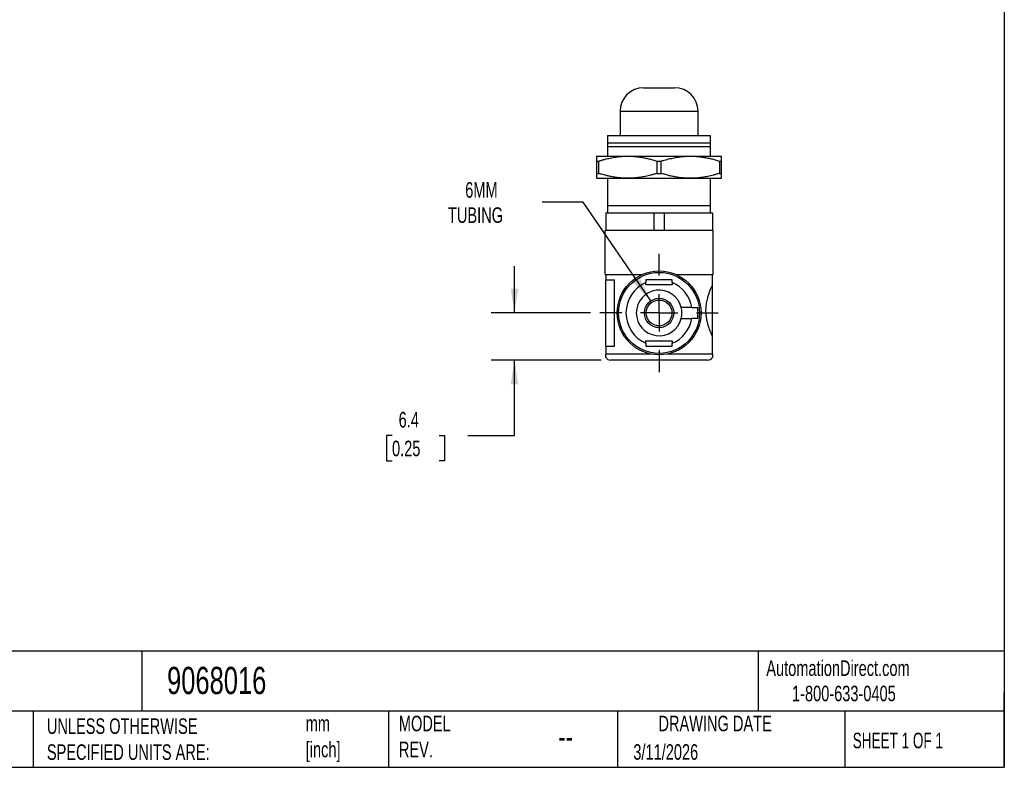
# Model space of a CAD drawing. Header units: millimetres. Extents: x 6 to 273, y 6 to 210.
# Tile 2 of 3: x 139 to 273, y 6 to 108. Entities that reach past the tile are written whole.
import ezdxf

# ---------------------------------------------------------------- set-up
doc = ezdxf.new("R2010")
doc.units = ezdxf.units.MM
doc.linetypes.add('SLD-Center', pattern=[19.05, 15.24, -1.27, 1.27, -1.27])
doc.linetypes.add('SLD-Solid', pattern=[0])
doc.layers.add('CENTER', color=40, linetype='SLD-Center')
doc.layers.add('DIMENSIONS', color=140, linetype='SLD-Solid', lineweight=25)
doc.layers.add('TEXT', color=140, linetype='SLD-Solid', lineweight=25)
doc.styles.add('SLDTEXTSTYLE0', font='TXT', dxfattribs={"width": 0.7})
doc.styles.add('SLDTEXTSTYLE1', font='TXT', dxfattribs={"width": 0.65})
doc.dimstyles.new('SLDDIMSTYLE2', dxfattribs={"dimtxt": 2.158008, "dimasz": 3.302, "dimexe": 0, "dimexo": 0.0625, "dimgap": 0.539502, "dimtad": 0, "dimtih": 1, "dimtoh": 1, "dimdec": 1, "dimrnd": 1e-09, "dimzin": 12, "dimdsep": 46, "dimtxsty": 'SLDTEXTSTYLE0', "dimsah": 1, "dimcen": 0.09, "dimadec": 0, "dimazin": 3, "dimtfac": 1, "dimtdec": 1, "dimtmove": 0, "dimatfit": 0, "dimfxl": 0, "dimfrac": 2, "dimtolj": 1, "dimtzin": 12, "dimarcsym": 0})
doc.dimstyles.new('SLDDIMSTYLE5', dxfattribs={"dimtxt": 2.158008, "dimasz": 3.302, "dimexe": 0, "dimexo": 0.0625, "dimgap": 0.539502, "dimtad": 0, "dimtih": 1, "dimtoh": 1, "dimdec": 1, "dimrnd": 1e-09, "dimzin": 12, "dimdsep": 46, "dimtxsty": 'SLDTEXTSTYLE0', "dimsah": 1, "dimcen": 0, "dimadec": 0, "dimazin": 3, "dimtfac": 1, "dimtdec": 1, "dimtofl": 0, "dimtmove": 0, "dimatfit": 3, "dimfxl": 0, "dimfrac": 2, "dimtolj": 1, "dimtzin": 12, "dimarcsym": 0})

# ---------------------------------------------------------------- blocks, each defined once
blk = doc.blocks.new('_D_5')
at = {"layer": 'DIMENSIONS'}
for p, q in [((206.45, 68.1), (206.45, 74.45)), ((216.8, 68.1), (203.28, 68.1)), ((218.24, 61.7), (203.28, 61.7)), ((206.45, 51.44), (206.45, 61.7)), ((189.8, 51.44), (189.07, 51.44)), ((189.07, 51.44), (189.07, 48.01)), ((196.21, 51.44), (196.94, 51.44)), ((196.94, 51.44), (196.94, 48.01)), ((200.1, 51.44), (206.45, 51.44)), ((189.07, 48.01), (189.8, 48.01)), ((196.94, 48.01), (196.21, 48.01))]:
    blk.add_line(p, q, dxfattribs=at)
for points in [[(206.45, 68.1), (206.96, 71.4), (205.94, 71.4)], [(206.45, 61.7), (205.94, 58.4), (206.96, 58.4)]]:
    blk.add_solid(points, dxfattribs=at)
at = {"layer": 'DIMENSIONS', "char_height": 2.117, "attachment_point": 1, "style": 'SLDTEXTSTYLE0'}
for s, insert in [('6.4', (190.7, 54.65)), ('0.25', (189.8, 50.74))]:
    blk.add_mtext(s, dxfattribs=dict(at, insert=insert))
blk = doc.blocks.new('_D_6')
at = {"layer": 'DIMENSIONS'}
for p, q in [((215.79, 83.15), (210.23, 83.15)), ((224.98, 69.75), (215.79, 83.15))]:
    blk.add_line(p, q, dxfattribs=at)
blk.add_solid([(224.98, 69.75), (223.53, 72.76), (222.69, 72.19)], dxfattribs=at)
at = {"layer": 'DIMENSIONS', "char_height": 2.117, "attachment_point": 1, "style": 'SLDTEXTSTYLE0'}
for s, insert in [('6MM', (199.75, 85.88)), ('TUBING', (197.41, 82.45))]:
    blk.add_mtext(s, dxfattribs=dict(at, insert=insert))
blk = doc.blocks.new('SW_CENTERMARKSYMBOL_2')
at = {"layer": 'CENTER', "color": 0}
for p, q in [((0, 5.08), (0, 8.04)), ((0, 0), (0, 2.54)), ((-5.08, 0), (-8.04, 0)), ((0, 0), (-2.54, 0)), ((0, 0), (0, -2.54)), ((0, 0), (2.54, 0)), ((5.08, 0), (8.04, 0)), ((0, -5.08), (0, -8.04))]:
    blk.add_line(p, q, dxfattribs=at)

msp = doc.modelspace()

# ---------------------------------------------------------------- linework, layer by layer
for p, q in [((224.01, 98.7), (228.21, 98.7)), ((220.81, 95.5), (220.81, 92.2)), ((220.81, 95.5), (231.41, 95.5)), ((231.41, 92.2), (231.41, 95.5)), ((219.11, 92.2), (219.11, 91.2)), ((219.11, 92.2), (233.11, 92.2)), ((219.11, 91.2), (233.11, 91.2)), ((233.11, 91.2), (233.11, 92.2)), ((219.11, 90.7), (233.11, 90.7)), ((219.11, 90.7), (219.11, 89.4)), ((233.11, 89.4), (233.11, 90.7)), ((217.61, 89.4), (221.86, 89.4)), ((217.61, 88.74), (217.9, 88.74)), ((217.61, 88.74), (217.61, 87.07)), ((217.9, 87.07), (217.9, 88.74)), ((221.86, 89.4), (230.36, 89.4)), ((225.81, 88.74), (226.4, 88.74)), ((225.81, 88.74), (225.81, 87.07)), ((226.4, 87.07), (226.4, 88.74)), ((230.36, 89.4), (234.61, 89.4)), ((234.31, 88.74), (234.31, 87.07)), ((234.31, 88.74), (234.61, 88.74)), ((234.61, 87.07), (234.61, 88.74)), ((217.61, 87.07), (217.9, 87.07)), ((225.81, 87.07), (226.4, 87.07)), ((234.31, 87.07), (234.61, 87.07)), ((217.61, 86.4), (221.86, 86.4)), ((219.11, 86.4), (219.11, 82.7)), ((221.86, 86.4), (230.36, 86.4)), ((230.36, 86.4), (234.61, 86.4)), ((233.11, 82.7), (233.11, 86.4)), ((218.86, 81.7), (218.86, 79.3)), ((218.86, 81.7), (219.11, 81.7)), ((219.11, 82.7), (219.11, 81.7)), ((219.11, 82.7), (233.11, 82.7)), ((219.11, 81.7), (225.31, 81.7)), ((225.31, 81.7), (225.41, 81.7)), ((225.41, 81.7), (225.41, 79.3)), ((225.41, 81.7), (226.81, 81.7)), ((226.81, 81.7), (226.81, 79.3)), ((226.81, 81.7), (226.91, 81.7)), ((226.91, 81.7), (233.11, 81.7)), ((233.11, 81.7), (233.11, 82.7)), ((233.11, 81.7), (233.36, 81.7)), ((233.36, 81.7), (233.36, 79.3)), ((233.46, 79.3), (218.76, 79.3)), ((218.76, 76.3), (218.76, 79.3)), ((233.46, 76.3), (233.46, 79.3)), ((218.76, 73.3), (218.76, 76.3)), ((233.46, 73.3), (233.46, 76.3)), ((218.76, 73.3), (223.77, 73.3)), ((218.86, 73.3), (218.86, 72.6)), ((218.86, 72.6), (220.05, 72.6)), ((218.86, 63.6), (218.86, 72.6)), ((220.05, 63.6), (220.05, 72.6)), ((228.44, 73.3), (233.46, 73.3)), ((233.36, 71.85), (233.36, 73.3)), ((224.31, 71.9), (224.31, 72.23)), ((227.91, 71.9), (224.31, 71.9)), ((227.91, 72.23), (227.91, 71.9)), ((233.36, 64.96), (233.36, 71.85)), ((230.54, 68.85), (229.12, 68.85)), ((229.12, 67.35), (230.54, 67.35)), ((224.31, 64.3), (227.91, 64.3)), ((224.31, 63.98), (224.31, 64.3)), ((227.91, 64.3), (227.91, 63.98)), ((233.36, 62.5), (233.36, 64.96)), ((218.86, 63.6), (218.86, 62.5)), ((218.86, 63.6), (220.05, 63.6)), ((225.04, 62.5), (218.86, 62.5)), ((232.71, 61.7), (219.51, 61.7)), ((233.36, 62.5), (227.17, 62.5))]:
    msp.add_line(p, q)
for radius in [5.7, 5.5, 2, 1.75]:
    msp.add_circle((226.11, 68.1), radius)
for centre, radius, start, end in [((224.01, 95.5), 3.2, 90, 180), ((228.21, 95.5), 3.2, 0, 90), ((226.11, 68.1), 4.5, 113.5782, 246.4218), ((226.11, 68.1), 3.1, 14.0008, 345.9992), ((226.11, 68.1), 4.5, 9.5941, 66.4218), ((226.11, 68.1), 3.1, 345.9992, 14.0008), ((226.11, 68.1), 5.3, 351.8648, 8.1352), ((226.11, 68.1), 4.5, 293.5782, 350.4059), ((219.51, 62.5), 0.8, 215.6497, 270), ((232.71, 62.5), 0.8, 270, 324.3274)]:
    msp.add_arc(centre, radius, start, end)
for points, knots in [([(219.11, 91.2), (219.11, 91.2), (219.11, 91.2), (219.11, 91.19), (219.11, 91.16), (219.11, 91.13), (219.11, 91.09), (219.11, 91.05), (219.11, 90.99), (219.11, 90.93), (219.11, 90.86), (219.11, 90.79), (219.11, 90.73), (219.11, 90.7)], [0, 0, 0, 0, 0.090185, 0.180846, 0.271836, 0.362989, 0.454119, 0.545015, 0.635108, 0.724758, 0.814857, 0.906303, 1, 1, 1, 1]), ([(233.11, 90.7), (233.11, 90.74), (233.11, 90.81), (233.11, 90.9), (233.11, 90.98), (233.11, 91.04), (233.11, 91.1), (233.11, 91.15), (233.11, 91.18), (233.11, 91.2), (233.11, 91.2), (233.11, 91.2)], [0, 0, 0, 0, 0.115734, 0.227932, 0.337801, 0.446556, 0.555405, 0.665522, 0.776996, 0.88882, 1, 1, 1, 1]), ([(217.61, 89.4), (217.61, 89.4), (217.61, 89.4), (217.61, 89.38), (217.61, 89.36), (217.61, 89.32), (217.61, 89.27), (217.61, 89.21), (217.61, 89.13), (217.61, 88.99), (217.61, 88.87), (217.61, 88.78), (217.61, 88.75), (217.61, 88.74), (217.61, 88.74)], [0, 0, 0, 0, 0.084897, 0.16969, 0.254707, 0.339938, 0.425349, 0.510874, 0.633103, 0.755258, 0.938741, 0.969364, 0.99234, 1, 1, 1, 1]), ([(217.9, 88.74), (218.04, 88.78), (218.31, 88.86), (218.71, 88.97), (219.09, 89.07), (219.48, 89.15), (219.86, 89.23), (220.26, 89.29), (220.66, 89.34), (221.06, 89.38), (221.46, 89.4), (221.73, 89.4), (221.86, 89.4)], [0, 0, 0, 0, 0.106613, 0.207875, 0.305925, 0.402828, 0.500559, 0.600141, 0.700719, 0.801416, 0.901422, 1, 1, 1, 1]), ([(221.86, 89.4), (221.97, 89.4), (222.18, 89.4), (222.51, 89.39), (222.83, 89.36), (223.15, 89.33), (223.48, 89.29), (223.8, 89.24), (224.2, 89.16), (224.68, 89.06), (225.24, 88.91), (225.62, 88.8), (225.81, 88.74)], [0, 0, 0, 0, 0.081286, 0.161669, 0.242159, 0.323186, 0.404457, 0.485639, 0.566361, 0.707988, 0.850125, 1, 1, 1, 1]), ([(226.4, 88.74), (226.54, 88.78), (226.81, 88.86), (227.2, 88.97), (227.59, 89.07), (227.98, 89.15), (228.36, 89.23), (228.76, 89.29), (229.16, 89.34), (229.56, 89.38), (229.96, 89.4), (230.23, 89.4), (230.36, 89.4)], [0, 0, 0, 0, 0.106613, 0.207875, 0.305925, 0.402828, 0.500559, 0.600141, 0.700719, 0.801416, 0.901422, 1, 1, 1, 1]), ([(230.36, 89.4), (230.47, 89.4), (230.68, 89.4), (231.01, 89.39), (231.33, 89.36), (231.65, 89.33), (231.98, 89.29), (232.3, 89.24), (232.7, 89.16), (233.18, 89.06), (233.74, 88.91), (234.12, 88.8), (234.31, 88.74)], [0, 0, 0, 0, 0.081286, 0.161669, 0.242159, 0.323186, 0.404457, 0.485639, 0.566361, 0.707988, 0.850125, 1, 1, 1, 1]), ([(234.61, 88.74), (234.61, 88.79), (234.61, 88.88), (234.6, 89), (234.61, 89.1), (234.61, 89.19), (234.61, 89.26), (234.61, 89.32), (234.61, 89.37), (234.61, 89.4), (234.61, 89.4), (234.61, 89.4)], [0, 0, 0, 0, 0.117602, 0.228876, 0.336842, 0.444405, 0.554107, 0.665834, 0.778199, 0.889963, 1, 1, 1, 1]), ([(217.61, 87.07), (217.61, 87.02), (217.61, 86.93), (217.61, 86.81), (217.61, 86.71), (217.61, 86.62), (217.61, 86.54), (217.61, 86.48), (217.61, 86.44), (217.61, 86.41), (217.61, 86.4), (217.61, 86.4)], [0, 0, 0, 0, 0.117602, 0.228876, 0.336842, 0.444405, 0.554107, 0.665834, 0.778199, 0.889963, 1, 1, 1, 1]), ([(221.86, 86.4), (221.75, 86.4), (221.53, 86.41), (221.21, 86.42), (220.89, 86.44), (220.56, 86.48), (220.24, 86.52), (219.92, 86.57), (219.52, 86.64), (219.04, 86.75), (218.47, 86.89), (218.1, 87.01), (217.9, 87.07)], [0, 0, 0, 0, 0.081286, 0.161669, 0.242159, 0.323186, 0.404457, 0.485639, 0.566361, 0.707988, 0.850125, 1, 1, 1, 1]), ([(225.81, 87.07), (225.68, 87.02), (225.41, 86.94), (225.01, 86.83), (224.62, 86.73), (224.24, 86.65), (223.85, 86.58), (223.46, 86.52), (223.06, 86.47), (222.65, 86.43), (222.25, 86.41), (221.99, 86.4), (221.86, 86.4)], [0, 0, 0, 0, 0.106613, 0.207875, 0.305925, 0.402828, 0.500559, 0.600141, 0.700719, 0.801416, 0.901422, 1, 1, 1, 1]), ([(230.36, 86.4), (230.25, 86.4), (230.03, 86.41), (229.71, 86.42), (229.39, 86.44), (229.06, 86.48), (228.74, 86.52), (228.42, 86.57), (228.02, 86.64), (227.54, 86.75), (226.97, 86.89), (226.59, 87.01), (226.4, 87.07)], [0, 0, 0, 0, 0.081286, 0.161669, 0.242159, 0.323186, 0.404457, 0.485639, 0.566361, 0.707988, 0.850125, 1, 1, 1, 1]), ([(234.31, 87.07), (234.18, 87.02), (233.91, 86.94), (233.51, 86.83), (233.12, 86.73), (232.74, 86.65), (232.35, 86.58), (231.96, 86.52), (231.56, 86.47), (231.16, 86.43), (230.76, 86.41), (230.49, 86.4), (230.36, 86.4)], [0, 0, 0, 0, 0.106613, 0.207875, 0.305925, 0.402828, 0.500559, 0.600141, 0.700719, 0.801416, 0.901422, 1, 1, 1, 1]), ([(234.61, 86.4), (234.61, 86.4), (234.61, 86.41), (234.61, 86.42), (234.61, 86.45), (234.61, 86.48), (234.61, 86.53), (234.61, 86.59), (234.61, 86.68), (234.61, 86.81), (234.61, 86.93), (234.61, 87.03), (234.61, 87.05), (234.61, 87.06), (234.61, 87.07)], [0, 0, 0, 0, 0.0848969, 0.1696898, 0.2547066, 0.3399384, 0.4253492, 0.5108743, 0.6331026, 0.7552579, 0.9387412, 0.9693636, 0.9923395, 1, 1, 1, 1]), ([(227.91, 72.6), (227.68, 72.6), (227.46, 72.6), (227.05, 72.6), (226.86, 72.6), (226.48, 72.6), (226.3, 72.6), (225.81, 72.6), (225.51, 72.6), (225.06, 72.6), (224.91, 72.6), (224.68, 72.6), (224.61, 72.6), (224.49, 72.6), (224.46, 72.6), (224.38, 72.6), (224.34, 72.6), (224.31, 72.6)], [12.56776, 12.56776, 12.56776, 12.56776, 13.24698, 13.24698, 13.814426, 13.814426, 14.381873, 14.381873, 15.282373, 15.282373, 15.732623, 15.732623, 15.957748, 15.957748, 16.070311, 16.070311, 16.182873, 16.182873, 16.182873, 16.182873]), ([(224.31, 72.6), (224.31, 72.54), (224.31, 72.48), (224.31, 72.35), (224.31, 72.29), (224.31, 72.23)], [1.4486776, 1.4486776, 1.4486776, 1.4486776, 1.6418328, 1.6418328, 1.8296216, 1.8296216, 1.8296216, 1.8296216]), ([(227.91, 72.23), (227.91, 72.25), (227.91, 72.27), (227.91, 72.31), (227.91, 72.34), (227.91, 72.44), (227.91, 72.52), (227.91, 72.6)], [1.8645079, 1.8645079, 1.8645079, 1.8645079, 1.929624, 1.929624, 1.9947401, 1.9947401, 2.2461605, 2.2461605, 2.2461605, 2.2461605]), ([(233.36, 64.96), (233.35, 64.98), (233.32, 65.03), (233.28, 65.12), (233.24, 65.21), (233.2, 65.31), (233.15, 65.42), (233.1, 65.53), (233.05, 65.65), (233, 65.78), (232.95, 65.91), (232.91, 66.05), (232.86, 66.2), (232.81, 66.35), (232.76, 66.5), (232.68, 66.8), (232.58, 67.27), (232.49, 67.95), (232.48, 68.69), (232.56, 69.44), (232.7, 70.09), (232.86, 70.63), (233, 71.01), (233.11, 71.3), (233.2, 71.51), (233.29, 71.7), (233.33, 71.8), (233.36, 71.85)], [0, 0, 0, 0, 0.021234, 0.042355, 0.063408, 0.084441, 0.105496, 0.126619, 0.147852, 0.169088, 0.190217, 0.21128, 0.232319, 0.253382, 0.274514, 0.295765, 0.371137, 0.446514, 0.531705, 0.617284, 0.702744, 0.769753, 0.836745, 0.877724, 0.918379, 0.959028, 1, 1, 1, 1]), ([(230.54, 68.85), (230.58, 68.85), (230.64, 68.85), (230.74, 68.85), (230.83, 68.85), (230.92, 68.85), (231.01, 68.85), (231.1, 68.85), (231.19, 68.85), (231.28, 68.85), (231.33, 68.85), (231.35, 68.85)], [0, 0, 0, 0, 0.102567, 0.20506, 0.30739, 0.409718, 0.512233, 0.629971, 0.747702, 0.873997, 1, 1, 1, 1]), ([(231.35, 67.35), (231.34, 67.35), (231.31, 67.35), (231.25, 67.35), (231.17, 67.35), (231.05, 67.35), (230.89, 67.35), (230.72, 67.35), (230.6, 67.35), (230.54, 67.35)], [0, 0, 0, 0, 0.084224, 0.16847, 0.25252, 0.435669, 0.618593, 0.809009, 1, 1, 1, 1]), ([(224.31, 63.98), (224.31, 63.96), (224.31, 63.94), (224.31, 63.89), (224.31, 63.87), (224.31, 63.76), (224.31, 63.68), (224.31, 63.6)], [1.8645079, 1.8645079, 1.8645079, 1.8645079, 1.929624, 1.929624, 1.9947401, 1.9947401, 2.2461605, 2.2461605, 2.2461605, 2.2461605]), ([(224.31, 63.6), (224.53, 63.6), (224.75, 63.6), (225.17, 63.6), (225.36, 63.6), (225.73, 63.6), (225.92, 63.6), (226.41, 63.6), (226.71, 63.6), (227.16, 63.6), (227.31, 63.6), (227.53, 63.6), (227.61, 63.6), (227.72, 63.6), (227.76, 63.6), (227.83, 63.6), (227.87, 63.6), (227.91, 63.6)], [12.56776, 12.56776, 12.56776, 12.56776, 13.24698, 13.24698, 13.814426, 13.814426, 14.381873, 14.381873, 15.282373, 15.282373, 15.732623, 15.732623, 15.957748, 15.957748, 16.070311, 16.070311, 16.182873, 16.182873, 16.182873, 16.182873]), ([(227.91, 63.6), (227.91, 63.66), (227.91, 63.73), (227.91, 63.85), (227.91, 63.92), (227.91, 63.98)], [1.4486776, 1.4486776, 1.4486776, 1.4486776, 1.6418328, 1.6418328, 1.8296216, 1.8296216, 1.8296216, 1.8296216]), ([(218.86, 62.04), (218.86, 62.04), (218.86, 62.03), (218.86, 62.05), (218.86, 62.1), (218.86, 62.19), (218.86, 62.3), (218.86, 62.39), (218.86, 62.45), (218.86, 62.49), (218.86, 62.5)], [0, 0, 0, 0, 0.001416, 0.2507912, 0.4997594, 0.7477503, 0.8735075, 0.9366948, 0.9684111, 1, 1, 1, 1]), ([(233.36, 62.5), (233.36, 62.49), (233.36, 62.45), (233.36, 62.39), (233.36, 62.3), (233.36, 62.18), (233.36, 62.1), (233.36, 62.05), (233.36, 62.04), (233.36, 62.04)], [0, 0, 0, 0, 0.031744, 0.06349, 0.126699, 0.252509, 0.50297, 0.751884, 1, 1, 1, 1])]:
    msp.add_open_spline(points, degree=3, knots=knots)
at = {"layer": 'TEXT'}
for p, q in [((273.05, 209.55), (273.05, 6.35)), ((273.05, 22.13), (6.35, 22.13)), ((155.76, 22.13), (155.76, 13.97)), ((239.58, 22.13), (239.58, 13.97)), ((273.05, 6.35), (273.05, 16.51)), ((273.05, 13.97), (6.35, 13.97)), ((141, 13.97), (141, 6.35)), ((189.3, 13.97), (189.3, 6.35)), ((220.47, 13.97), (220.47, 6.35)), ((251.35, 13.97), (251.35, 6.35)), ((6.35, 6.35), (273.05, 6.35))]:
    msp.add_line(p, q, dxfattribs=at)

# ---------------------------------------------------------------- block references
at = {"layer": 'CENTER'}
msp.add_blockref('SW_CENTERMARKSYMBOL_2', (226.11, 68.1), dxfattribs=at)

# ---------------------------------------------------------------- texts
at = {"layer": 'TEXT'}
for s, insert, char_height, attachment_point, style in [('AutomationDirect.com', (240.69, 20.88), 2.1167, 1, 'SLDTEXTSTYLE0'), ('9068016', (159.21, 20), 3.704, 1, 'SLDTEXTSTYLE0'), ('1-800-633-0405', (244.19, 17.44), 2.1167, 1, 'SLDTEXTSTYLE0'), ('MODEL ^JREV.', (190.73, 13.36), 2.1167, 1, 'SLDTEXTSTYLE0'), ('DRAWING DATE', (233.73, 13.36), 2.1167, 2, 'SLDTEXTSTYLE0'), ('UNLESS OTHERWISE ^JSPECIFIED UNITS ARE:', (142.87, 13), 2.1167, 1, 'SLDTEXTSTYLE0'), ('mm^J[inch]', (178.06, 13.36), 2.117, 1, 'SLDTEXTSTYLE0'), ('SHEET 1 OF 1', (252.44, 11.05), 2.1167, 1, 'SLDTEXTSTYLE1'), ('--', (212.43, 12.08), 3.175, 1, 'SLDTEXTSTYLE0'), ('3/11/2026', (222.61, 9.49), 2.117, 1, 'SLDTEXTSTYLE0')]:
    msp.add_mtext(s, dxfattribs=dict(at, insert=insert, char_height=char_height, attachment_point=attachment_point, style=style))

# ---------------------------------------------------------------- dimensions: what is measured, and where the dimension line sits
at = {"layer": 'DIMENSIONS'}
dim = msp.add_diameter_dim_2p(p1=(227.24, 66.45), p2=(224.98, 69.75), text='6MM\\PTUBING', dimstyle='SLDDIMSTYLE5', override={"dimpost": '<>'}, dxfattribs=at)
dim.commit()
dim.dimension.update_dxf_attribs({"geometry": '_D_6', "text_midpoint": (203.03, 83.15), "dimtype": 163})
dim = msp.add_linear_dim(base=(206.45, 68.1), p1=(219.51, 61.7), p2=(218.07, 68.1), angle=90, dimstyle='SLDDIMSTYLE2', dxfattribs=at)
dim.commit()
dim.dimension.update_dxf_attribs({"geometry": '_D_5', "text_midpoint": (206.45, 51.44), "dimtype": 160})

doc.saveas('drawing.dxf')
